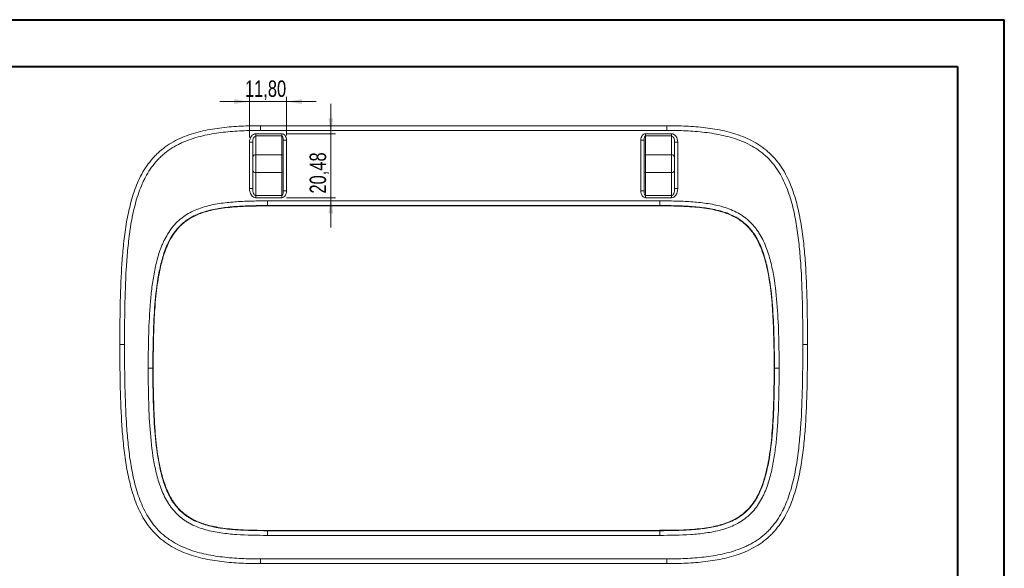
# Model space of a CAD drawing. Header units: millimetres. Extents: x 0 to 420, y 0 to 297.
# Tile 3 of 3: x 210 to 420, y 180 to 297. Entities that reach past the tile are written whole.
import ezdxf

# ---------------------------------------------------------------- set-up
doc = ezdxf.new("R2010")
doc.units = ezdxf.units.MM
doc.styles.add('SLDTEXTSTYLE0', font='TXT', dxfattribs={"width": 0.75})
doc.dimstyles.new('SLDDIMSTYLE2', dxfattribs={"dimtxt": 3.5, "dimasz": 3.302, "dimexe": 0, "dimexo": 0.0625, "dimgap": 0.875, "dimtad": 1, "dimlfac": 1.5, "dimrnd": 1e-09, "dimzin": 12, "dimdsep": 46, "dimtxsty": 'SLDTEXTSTYLE0', "dimsah": 1, "dimcen": 0.09, "dimadec": 0, "dimazin": 3, "dimtfac": 1, "dimtmove": 0, "dimatfit": 0, "dimfxl": 0, "dimfrac": 2, "dimtolj": 1, "dimtzin": 12, "dimarcsym": 0})

# ---------------------------------------------------------------- blocks, each defined once
blk = doc.blocks.new('_D_10')
at = {"color": 7, "linetype": 'Continuous', "lineweight": 0}
for p, q in [((259.1, 279.76), (252.75, 279.76)), ((259.1, 272.11), (259.1, 280.76)), ((259.1, 279.76), (266.97, 279.76)), ((266.97, 272.57), (266.97, 280.76)), ((266.97, 279.76), (273.32, 279.76))]:
    blk.add_line(p, q, dxfattribs=at)
for points in [[(259.1, 279.76), (255.8, 280.27), (255.8, 279.25)], [(266.97, 279.76), (270.27, 279.25), (270.27, 280.27)]]:
    blk.add_solid(points, dxfattribs=at)
at = {"color": 7, "linetype": 'Continuous', "lineweight": 0, "insert": (258.13, 284.27), "char_height": 3.5, "attachment_point": 1, "style": 'SLDTEXTSTYLE0'}
blk.add_mtext('11,80', dxfattribs=at)
blk = doc.blocks.new('_D_11')
at = {"color": 7, "linetype": 'Continuous', "lineweight": 0}
for p, q in [((276.43, 272.92), (276.43, 279.27)), ((266.97, 272.92), (277.43, 272.92)), ((276.43, 259.27), (276.43, 272.92)), ((266.97, 259.27), (277.43, 259.27)), ((276.43, 259.27), (276.43, 252.92))]:
    blk.add_line(p, q, dxfattribs=at)
for points in [[(276.43, 272.92), (276.94, 276.23), (275.93, 276.23)], [(276.43, 259.27), (275.93, 255.97), (276.94, 255.97)]]:
    blk.add_solid(points, dxfattribs=at)
at = {"color": 7, "linetype": 'Continuous', "lineweight": 0, "insert": (271.92, 260.16), "char_height": 3.5, "attachment_point": 1, "rotation": 90, "style": 'SLDTEXTSTYLE0'}
blk.add_mtext('20,48', dxfattribs=at)

msp = doc.modelspace()

# ---------------------------------------------------------------- linework, layer by layer
at = {"color": 7, "linetype": 'Continuous', "lineweight": 40}
for p, q in [((0.07884357, 297.21478016), (420.07884357, 297.21478016)), ((420.07884357, 0.21478016), (420.07884357, 297.21478016)), ((25.07884357, 287.21478016), (410.07884357, 287.21478016)), ((410.07884357, 287.21478016), (410.07884357, 10.21478016))]:
    msp.add_line(p, q, dxfattribs=at)
at = {"color": 7, "linetype": 'Continuous', "lineweight": 15}
for p, q in [((261.43511125, 274.63110001), (261.43511125, 273.63109798)), ((261.43511125, 274.63110001), (348.10177474, 274.63110001)), ((348.10177474, 273.63109798), (261.43511125, 273.63109798)), ((348.10177474, 274.63110001), (348.10177474, 273.63109798)), ((259.76844121, 271.11216596), (259.10177816, 271.11216596)), ((259.10177816, 261.23795123), (259.10177816, 271.11216596)), ((259.76844121, 267.94103246), (259.76844121, 271.11216596)), ((260.43510922, 272.92370509), (260.43510922, 272.43301979)), ((260.43510922, 272.92370509), (265.96844185, 272.92370509)), ((260.43510922, 272.43301979), (260.43510922, 268.43171528)), ((265.96844185, 272.43301979), (260.43510922, 272.43301979)), ((265.96844185, 272.92370509), (265.96844185, 272.43301979)), ((265.96844185, 268.43171528), (265.96844185, 272.43301979)), ((266.30177586, 271.56505198), (266.30177586, 268.18637263)), ((266.96844388, 271.56505198), (266.30177586, 271.56505198)), ((266.96844388, 271.56505198), (266.96844388, 260.74554981)), ((342.56844211, 271.56505198), (343.23511013, 271.56505198)), ((342.56844211, 260.74554981), (342.56844211, 271.56505198)), ((343.23511013, 268.18637263), (343.23511013, 271.56505198)), ((343.56844414, 272.92370509), (343.56844414, 272.43301979)), ((343.56844414, 272.92370509), (349.10177677, 272.92370509)), ((343.56844414, 272.43301979), (343.56844414, 268.43171528)), ((349.10177677, 272.43301979), (343.56844414, 272.43301979)), ((349.10177677, 272.92370509), (349.10177677, 272.43301979)), ((349.10177677, 268.43171528), (349.10177677, 272.43301979)), ((349.76844478, 271.11216596), (349.76844478, 267.94103246)), ((349.76844478, 271.11216596), (350.43510783, 271.11216596)), ((350.43510783, 271.11216596), (350.43510783, 261.23795123)), ((259.76844121, 265.11507443), (259.76844121, 267.94103246)), ((260.43510922, 268.43171528), (260.43510922, 264.66377041)), ((260.43510922, 268.43171528), (265.96844185, 268.43171528)), ((265.96844185, 264.66377041), (265.96844185, 268.43171528)), ((266.30177586, 268.18637263), (266.30177586, 264.88942118)), ((343.23511013, 264.88942118), (343.23511013, 268.18637263)), ((343.56844414, 268.43171528), (343.56844414, 264.66377041)), ((343.56844414, 268.43171528), (349.10177677, 268.43171528)), ((349.10177677, 264.66377041), (349.10177677, 268.43171528)), ((349.76844478, 267.94103246), (349.76844478, 265.11507443)), ((259.76844121, 261.23795123), (259.76844121, 265.11507443)), ((260.43510922, 264.66377041), (265.96844185, 264.66377041)), ((260.43510922, 264.66377041), (260.43510922, 259.71965205)), ((265.96844185, 259.71965205), (265.96844185, 264.66377041)), ((266.30177586, 264.88942118), (266.30177586, 260.74554981)), ((343.23511013, 260.74554981), (343.23511013, 264.88942118)), ((343.56844414, 264.66377041), (349.10177677, 264.66377041)), ((343.56844414, 264.66377041), (343.56844414, 259.71965205)), ((349.10177677, 259.71965205), (349.10177677, 264.66377041)), ((349.76844478, 265.11507443), (349.76844478, 261.23795123)), ((259.76844121, 261.23795123), (259.10177816, 261.23795123)), ((266.96844388, 260.74554981), (266.30177586, 260.74554981)), ((342.56844211, 260.74554981), (343.23511013, 260.74554981)), ((349.76844478, 261.23795123), (350.43510783, 261.23795123)), ((260.43510922, 259.71965205), (265.96844185, 259.71965205)), ((260.43510922, 259.71965205), (260.43510922, 259.26834803)), ((265.96844185, 259.26834803), (260.43510922, 259.26834803)), ((262.94079412, 258.6035203), (262.94079412, 257.6069977)), ((262.94079412, 258.6035203), (346.59609684, 258.6035203)), ((265.96844185, 259.71965205), (265.96844185, 259.26834803)), ((343.56844414, 259.71965205), (349.10177677, 259.71965205)), ((343.56844414, 259.71965205), (343.56844414, 259.26834803)), ((349.10177677, 259.26834803), (343.56844414, 259.26834803)), ((349.10177677, 259.71965205), (349.10177677, 259.26834803)), ((346.59609187, 257.6069977), (262.94079412, 257.6069977)), ((262.94079412, 257.53395469), (346.59609187, 257.53395469)), ((231.43511006, 227.96443314), (232.43511209, 227.96443314)), ((377.1017739, 227.96443314), (378.10177593, 227.96443314)), ((346.59609187, 188.3949112), (262.94079412, 188.3949112)), ((262.94079412, 188.32186819), (262.94079412, 187.32534559)), ((262.94079412, 188.32186819), (346.59609187, 188.32186819)), ((346.59609187, 187.32534559), (262.94079412, 187.32534559)), ((346.59609187, 188.32186819), (346.59609187, 187.32534559)), ((261.43511125, 182.29776831), (261.43511125, 181.29776628)), ((261.43511125, 182.29776831), (348.10177474, 182.29776831)), ((348.10177474, 181.29776628), (261.43511125, 181.29776628)), ((348.10177474, 182.29776831), (348.10177474, 181.29776628))]:
    msp.add_line(p, q, dxfattribs=at)
at = {"color": 8, "linetype": 'Continuous', "lineweight": 15}
for p, q in [((262.94079412, 257.6069977), (262.94079412, 257.53395469)), ((346.59609187, 257.6069977), (346.59609187, 257.53395469)), ((238.48335434, 222.96443419), (238.55639486, 222.96443419)), ((262.94079412, 188.3949112), (262.94079412, 188.32186819)), ((346.59609187, 188.3949112), (346.59609187, 188.32186819))]:
    msp.add_line(p, q, dxfattribs=at)
at = {"color": 7, "linetype": 'Continuous', "lineweight": 15, "flags": 128}
for points in [[(346.59609684, 258.6035203), (346.59609684, 258.41866892), (346.59609187, 258.24018777), (346.59609187, 258.07423106), (346.59609187, 257.92651833), (346.59609187, 257.80213834), (346.59609187, 257.70538013), (346.59609187, 257.6395766), (346.59609187, 257.6069977)], [(237.48682925, 222.96443139), (237.67168312, 222.96443201), (237.85016426, 222.96443232), (238.01611849, 222.96443295), (238.1638337, 222.96443326), (238.2882137, 222.96443357), (238.3849719, 222.96443388), (238.45077543, 222.96443388), (238.48335434, 222.96443419)], [(371.05353165, 222.96443201), (371.08611056, 222.96443295), (371.15191409, 222.96443388), (371.24867229, 222.96443481), (371.37305229, 222.96443512), (371.5207675, 222.96443543), (371.68672173, 222.96443574), (371.86520287, 222.96443543), (372.05005674, 222.96443512)]]:
    msp.add_lwpolyline(points, dxfattribs=at)
at = {"color": 8, "linetype": 'Continuous', "lineweight": 15, "flags": 128}
msp.add_lwpolyline([(370.98049113, 222.96443232), (370.98121135, 222.96443232), (370.99215874, 222.96443232), (371.01626882, 222.96443232), (371.05353165, 222.96443201)], dxfattribs=at)
at = {"color": 7, "linetype": 'Continuous', "lineweight": 15}
for centre, radius, start, end in [((260.35873458, 267.83725509), 0.59934632, 82.6788982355, 170.0289284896), ((266.00663116, 268.13448815), 0.29967047, 9.9703450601, 97.3215513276), ((343.53025483, 268.13448815), 0.29967047, 82.6784486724, 170.0296549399), ((349.17815141, 267.83725509), 0.59934632, 9.9710715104, 97.3211017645), ((260.34482053, 265.24844989), 0.59160979, 193.0290463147, 278.7785162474), ((266.01358717, 264.95610907), 0.29580398, 261.221265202, 346.9708795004), ((343.52329882, 264.95610907), 0.29580398, 193.0291204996, 278.778734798), ((349.19206546, 265.24844989), 0.59160979, 261.2214837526, 346.9709536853)]:
    msp.add_arc(centre, radius, start, end, dxfattribs=at)
for centre, major_axis, ratio, start_param, end_param in [((260.43510966, 271.11216743), (0, 1.81153556), 0.7360238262, 0, 1.5707963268), ((260.43510966, 271.11216743), (0, 1.32085301), 0.5047243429, 0, 1.5707963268), ((265.968443, 271.56505132), (0, 1.35865167), 0.7360238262, 4.7123889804, 6.2831853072), ((265.968443, 271.56505132), (0, 0.86796912), 0.3840382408, 4.7123889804, 6.2831853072), ((343.568443, 271.56505132), (0, -1.35865167), 0.7360238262, 3.1415926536, 4.7123889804), ((343.568443, 271.56505132), (0, 0.86796912), 0.3840382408, 0, 1.5707963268), ((349.10177633, 271.11216743), (0, -1.81153556), 0.7360238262, 1.5707963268, 3.1415926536), ((349.10177633, 271.11216743), (0, 1.32085301), 0.5047243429, 4.7123889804, 6.2831853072), ((260.43510966, 261.23795144), (0, 1.96960225), 0.6769556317, 1.5707963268, 3.1415926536), ((260.43510966, 261.23795144), (0, 1.51829849), 0.439088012, 1.5707963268, 3.1415926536), ((265.968443, 260.74555088), (0, 1.02589793), 0.3249186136, 3.1415926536, 4.7123889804), ((265.968443, 260.74555088), (0, 1.47720169), 0.6769556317, 3.1415926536, 4.7123889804), ((343.568443, 260.74555088), (0, -1.47720169), 0.6769556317, 4.7123889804, 6.2831853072), ((343.568443, 260.74555088), (0, 1.02589793), 0.3249186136, 1.5707963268, 3.1415926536), ((349.10177633, 261.23795144), (0, 1.51829849), 0.439088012, 3.1415926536, 4.7123889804), ((349.10177633, 261.23795144), (0, -1.96960225), 0.6769556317, 0, 1.5707963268)]:
    msp.add_ellipse(centre, major_axis=major_axis, ratio=ratio, start_param=start_param, end_param=end_param, dxfattribs=at)
for points, knots in [([(231.43510966, 227.96443314), (231.43510966, 230.70181604), (231.45255527, 233.43821981), (231.56287326, 238.90679409), (231.6547209, 241.63902212), (231.90632528, 245.73097538), (232.00952092, 247.09387507), (232.27178944, 249.81653837), (232.43068179, 251.17631212), (232.83077891, 253.89123992), (233.07256053, 255.2489654), (233.67280101, 257.92250521), (234.03121168, 259.24160598), (234.70003851, 261.18048419), (234.94504686, 261.8200882), (235.48970825, 263.0827322), (235.79122091, 263.70885014), (236.77837943, 265.52233578), (237.54787053, 266.65024204), (238.6831489, 267.93388599), (238.91886391, 268.18431112), (239.40839037, 268.67198791), (239.66309057, 268.90992681), (240.44297621, 269.59285134), (240.98673183, 270.01008816), (242.11792739, 270.77482224), (242.7053562, 271.12233728), (243.91955055, 271.75456849), (244.5474267, 272.03973864), (245.8333285, 272.55240502), (246.48602055, 272.77800614), (247.80747213, 273.17851759), (248.4774678, 273.3536819), (250.49865884, 273.81415865), (251.85440807, 274.0344889), (254.57674046, 274.36188392), (255.94337369, 274.46842526), (258.68413451, 274.60315647), (260.05828568, 274.63109981), (261.43510966, 274.63109981)], [0, 0, 0, 0, 0.125, 0.125, 0.25, 0.25, 0.3125, 0.3125, 0.375, 0.375, 0.4375, 0.4375, 0.5, 0.5, 0.53125, 0.53125, 0.5625, 0.5625, 0.625, 0.625, 0.640625, 0.640625, 0.65625, 0.65625, 0.6875, 0.6875, 0.71875, 0.71875, 0.75, 0.75, 0.78125, 0.78125, 0.8125, 0.8125, 0.875, 0.875, 0.9375, 0.9375, 1, 1, 1, 1]), ([(261.43510966, 273.63109981), (260.10312561, 273.63109981), (258.77497765, 273.6046608), (256.12938692, 273.47800092), (254.81191337, 273.37799218), (252.19230028, 273.07229016), (250.89009632, 272.86704097), (248.30861392, 272.29853612), (247.02918695, 271.93630425), (245.45266717, 271.32662164), (245.13821995, 271.19647665), (244.52065754, 270.92214776), (244.21650379, 270.77758669), (243.31884396, 270.32024465), (242.74014601, 269.98379407), (241.6271141, 269.23998067), (241.0927986, 268.83258835), (240.32795081, 268.16295706), (240.07846695, 267.92924464), (239.59996802, 267.44987218), (239.36998081, 267.20345162), (238.26419603, 265.93924756), (237.52103226, 264.82502952), (236.73045804, 263.33164415), (236.57892449, 263.02717794), (236.29127209, 262.41445646), (236.15490891, 262.10583893), (235.7657534, 261.17395839), (235.53280708, 260.54469403), (234.89752937, 258.63768031), (234.5579431, 257.34095711), (233.98929888, 254.71408743), (233.76053046, 253.38161625), (233.38184556, 250.71949641), (233.23127699, 249.38626843), (232.98249743, 246.71688487), (232.88445985, 245.3807196), (232.64517737, 241.36915793), (232.55743907, 238.69076969), (232.45192675, 233.33008113), (232.43510966, 230.64772731), (232.43510966, 227.96443314)], [0, 0, 0, 0, 0.0625, 0.0625, 0.125, 0.125, 0.1875, 0.1875, 0.25, 0.25, 0.265625, 0.265625, 0.28125, 0.28125, 0.3125, 0.3125, 0.34375, 0.34375, 0.359375, 0.359375, 0.375, 0.375, 0.4375, 0.4375, 0.453125, 0.453125, 0.46875, 0.46875, 0.5, 0.5, 0.5625, 0.5625, 0.625, 0.625, 0.6875, 0.6875, 0.75, 0.75, 0.875, 0.875, 1, 1, 1, 1]), ([(348.10177633, 274.63109981), (349.47717916, 274.63109981), (350.85177355, 274.6032452), (353.59865773, 274.46813161), (354.96958519, 274.36095176), (357.68725028, 274.03371082), (359.03591053, 273.81396734), (361.0362381, 273.35931592), (361.69920258, 273.18673718), (363.0157021, 272.78955514), (363.67205859, 272.56372752), (365.59452159, 271.80088723), (366.81742526, 271.17888792), (368.24913362, 270.21420851), (368.53152129, 270.01115225), (369.07979004, 269.58997983), (369.34599864, 269.37174122), (370.12097102, 268.69418783), (370.60603673, 268.21199237), (371.51478082, 267.18833152), (371.93846729, 266.64687394), (372.72757244, 265.50770075), (373.08680341, 264.91896254), (374.07068809, 263.11228946), (374.60492223, 261.85059764), (375.27948047, 259.89841585), (375.48296361, 259.23723706), (375.8506116, 257.91321064), (376.01552474, 257.24830211), (376.46470856, 255.24660176), (376.70398502, 253.90292115), (377.10261839, 251.20332395), (377.26167718, 249.8473617), (377.52461504, 247.12698898), (377.62834423, 245.76255556), (377.88139441, 241.66035422), (377.97362455, 238.92128084), (378.08431167, 233.44390242), (378.10177633, 230.70436363), (378.10177633, 227.96443314)], [0, 0, 0, 0, 0.0625, 0.0625, 0.125, 0.125, 0.1875, 0.1875, 0.21875, 0.21875, 0.25, 0.25, 0.3125, 0.3125, 0.328125, 0.328125, 0.34375, 0.34375, 0.375, 0.375, 0.40625, 0.40625, 0.4375, 0.4375, 0.5, 0.5, 0.53125, 0.53125, 0.5625, 0.5625, 0.625, 0.625, 0.6875, 0.6875, 0.75, 0.75, 0.875, 0.875, 1, 1, 1, 1]), ([(377.10177633, 227.96443314), (377.10177633, 230.62144869), (377.08525808, 233.27702255), (376.98230952, 238.58206846), (376.89675028, 241.23161655), (376.66482521, 245.19689785), (376.56994226, 246.5171244), (376.32992826, 249.15319195), (376.18494523, 250.46904585), (375.82186988, 253.09437282), (375.60409079, 254.40387321), (375.19467249, 256.36090156), (375.04427109, 257.01202867), (374.70843301, 258.31122508), (374.52278913, 258.96005375), (373.90015084, 260.89592903), (373.40592027, 262.14934734), (372.48952091, 263.94726563), (372.15464226, 264.53275909), (371.59871645, 265.38582379), (371.40415584, 265.66624587), (371.00101667, 266.21066302), (370.79187989, 266.47556771), (370.14108644, 267.24771233), (369.67598617, 267.73232442), (368.92972142, 268.41231981), (368.67287871, 268.63117858), (368.14291034, 269.05317976), (367.86878114, 269.2569808), (366.47353454, 270.22598124), (365.27673674, 270.8453375), (363.39217424, 271.60157984), (362.74783336, 271.82488844), (361.45519218, 272.21674956), (360.80414863, 272.38652889), (358.83968737, 272.83312874), (357.51508555, 273.0480223), (354.8460116, 273.36778662), (353.49962801, 273.47227792), (350.80221837, 273.60398035), (349.45239052, 273.63109981), (348.10177633, 273.63109981)], [0, 0, 0, 0, 0.125, 0.125, 0.25, 0.25, 0.3125, 0.3125, 0.375, 0.375, 0.4375, 0.4375, 0.46875, 0.46875, 0.5, 0.5, 0.5625, 0.5625, 0.59375, 0.59375, 0.609375, 0.609375, 0.625, 0.625, 0.65625, 0.65625, 0.671875, 0.671875, 0.6875, 0.6875, 0.75, 0.75, 0.78125, 0.78125, 0.8125, 0.8125, 0.875, 0.875, 0.9375, 0.9375, 1, 1, 1, 1]), ([(237.48683139, 222.96443148), (237.48683856, 225.15778389), (237.50914063, 227.35143278), (237.62729126, 231.73479204), (237.72336924, 233.92467435), (237.97140824, 237.20445004), (238.07101837, 238.29839441), (238.32156438, 240.4750552), (238.47207165, 241.55750942), (238.84275536, 243.70619434), (239.06424711, 244.77211875), (239.6103871, 246.87994602), (239.93615365, 247.92158847), (240.44990723, 249.19883082), (240.55804922, 249.45302385), (240.78646116, 249.95858573), (240.90682592, 250.20998436), (241.28390277, 250.95086382), (241.5578294, 251.42977206), (242.15846429, 252.35243976), (242.48543605, 252.79602376), (243.2020009, 253.64149042), (243.59258145, 254.04426839), (244.21353979, 254.60092986), (244.42684253, 254.7792293), (244.86608132, 255.12131938), (245.09267854, 255.28559052), (245.78469126, 255.75167281), (246.26276732, 256.02820647), (247.24799903, 256.52186459), (247.75480386, 256.73970575), (248.792726, 257.125718), (249.32524509, 257.29415849), (250.92387134, 257.73112964), (252.00089826, 257.93420659), (254.16732086, 258.24357303), (255.25683721, 258.34891818), (257.44396415, 258.4962698), (258.54146772, 258.53911378), (260.74052655, 258.59309642), (261.84072129, 258.6035168), (262.940792, 258.60352058)], [0, 0, 0, 0, 0.125, 0.125, 0.25, 0.25, 0.3125, 0.3125, 0.375, 0.375, 0.4375, 0.4375, 0.5, 0.5, 0.515625, 0.515625, 0.53125, 0.53125, 0.5625, 0.5625, 0.59375, 0.59375, 0.625, 0.625, 0.640625, 0.640625, 0.65625, 0.65625, 0.6875, 0.6875, 0.71875, 0.71875, 0.75, 0.75, 0.8125, 0.8125, 0.875, 0.875, 0.9375, 0.9375, 1, 1, 1, 1]), ([(346.59609533, 258.60352058), (347.70307274, 258.60351669), (348.80932594, 258.5929335), (351.01954485, 258.53835199), (352.12354978, 258.49492649), (354.32724089, 258.34498799), (355.42685106, 258.23736451), (357.61909813, 257.92025322), (358.71677922, 257.70853129), (360.84501304, 257.11470853), (361.88053432, 256.73503467), (363.1203784, 256.10254014), (363.3663598, 255.96740558), (363.84523166, 255.68342773), (364.07871744, 255.53433685), (364.76097886, 255.06534601), (365.19180848, 254.72402616), (366.00509738, 253.98365282), (366.38756471, 253.58460895), (366.92466019, 252.94235174), (367.09697073, 252.72132039), (367.4250187, 252.27219537), (367.5814587, 252.04330353), (368.02976731, 251.34463357), (368.30128757, 250.86323956), (368.7977688, 249.87387305), (369.02300024, 249.36491879), (369.63873776, 247.81102655), (369.96064664, 246.7620398), (370.50040101, 244.6487256), (370.71762827, 243.58430703), (371.26329415, 240.37542277), (371.49009627, 238.21597417), (371.81583403, 233.8782273), (371.91086717, 231.69845125), (372.02798017, 227.33210259), (372.05004763, 225.14842197), (372.0500546, 222.96443526)], [0, 0, 0, 0, 0.0625, 0.0625, 0.125, 0.125, 0.1875, 0.1875, 0.25, 0.25, 0.3125, 0.3125, 0.328125, 0.328125, 0.34375, 0.34375, 0.375, 0.375, 0.40625, 0.40625, 0.421875, 0.421875, 0.4375, 0.4375, 0.46875, 0.46875, 0.5, 0.5, 0.5625, 0.5625, 0.625, 0.625, 0.75, 0.75, 0.875, 0.875, 1, 1, 1, 1]), ([(262.94079542, 257.60699885), (261.87337124, 257.60699519), (260.80589516, 257.59713985), (258.67191166, 257.54618435), (257.60679062, 257.50593951), (255.48386882, 257.36766441), (254.42614654, 257.2690147), (252.32260515, 256.97775323), (251.2765561, 256.78695663), (249.72365365, 256.37310901), (249.20601915, 256.21288663), (248.19598836, 255.84341955), (247.70300341, 255.63405649), (246.74568245, 255.15667842), (246.28168822, 254.88796367), (245.61159673, 254.43186766), (245.39277769, 254.27091829), (244.96949106, 253.93515702), (244.76433702, 253.75982372), (244.16835182, 253.21145543), (243.79587246, 252.81398684), (243.11823906, 251.98118899), (242.81090309, 251.54386428), (242.24797374, 250.63482068), (241.99233188, 250.163134), (241.52434289, 249.1909819), (241.31466005, 248.69597668), (240.74768835, 247.20115253), (240.4488902, 246.18626369), (239.94550835, 244.13466517), (239.74169565, 243.09777694), (239.22858305, 239.96433925), (239.01329139, 237.84204916), (238.70470981, 233.5986388), (238.61539103, 231.4737816), (238.50439653, 227.2207856), (238.48336008, 225.09246503), (238.48335312, 222.9644341)], [0, 0, 0, 0, 0.0625, 0.0625, 0.125, 0.125, 0.1875, 0.1875, 0.25, 0.25, 0.28125, 0.28125, 0.3125, 0.3125, 0.34375, 0.34375, 0.359375, 0.359375, 0.375, 0.375, 0.40625, 0.40625, 0.4375, 0.4375, 0.46875, 0.46875, 0.5, 0.5, 0.5625, 0.5625, 0.625, 0.625, 0.75, 0.75, 0.875, 0.875, 1, 1, 1, 1]), ([(238.53785285, 222.96383628), (238.55441412, 224.67042757), (238.58394221, 227.71321207), (238.69544043, 231.86856031), (238.86650607, 235.26794936), (239.10308438, 238.16078311), (239.40283321, 240.67508606), (239.77320399, 242.95511553), (240.20292269, 244.9569399), (240.68483821, 246.73382358), (241.20521171, 248.24818986), (241.78298777, 249.59732753), (242.39823015, 250.76526327), (243.0599189, 251.78661337), (243.78788335, 252.69691785), (244.5853168, 253.51667897), (245.44723419, 254.24201215), (246.40925732, 254.88385961), (247.49529306, 255.46105085), (248.71348326, 255.9737694), (250.08299332, 256.41304994), (251.64023518, 256.77648018), (253.43530239, 257.07483954), (255.49143653, 257.30159573), (257.88085214, 257.45084002), (260.39821928, 257.52222172), (262.13371165, 257.5267781), (262.94125605, 257.52889823)], [0, 0, 0, 0, 0.1003021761, 0.1788347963, 0.2442865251, 0.3003170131, 0.3493846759, 0.3930631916, 0.4360277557, 0.4696551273, 0.5012086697, 0.5300565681, 0.5558269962, 0.5786977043, 0.6014736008, 0.6242163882, 0.6458059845, 0.6675549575, 0.6920578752, 0.7179798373, 0.7451304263, 0.7764847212, 0.8118747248, 0.8520172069, 0.8980044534, 0.9525403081, 1, 1, 1, 1]), ([(346.59557033, 257.55352985), (347.08398926, 257.54860802), (348.5871747, 257.53346034), (350.9136917, 257.47925699), (353.44711415, 257.34692729), (355.61311946, 257.13894576), (357.47837712, 256.86038754), (359.1111248, 256.50294096), (360.51325834, 256.07884496), (361.74604166, 255.59630916), (362.82091669, 255.06522154), (363.78679366, 254.45749657), (364.68145137, 253.75693857), (365.51391004, 252.95918373), (366.27195773, 252.06978207), (366.96507244, 251.04829963), (367.61622185, 249.87196677), (368.21709862, 248.54260904), (368.75744105, 247.03706294), (369.24758281, 245.3305479), (369.68672807, 243.3919024), (370.06270162, 241.21514043), (370.37332248, 238.76696505), (370.61848742, 235.98243461), (370.80114433, 232.7489629), (370.92510942, 228.86558046), (370.99158113, 225.53698913), (370.99751341, 223.46688496), (370.99895367, 222.96429883)], [0, 0, 0, 0, 0.0287062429, 0.0883479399, 0.1367560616, 0.1777668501, 0.2161864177, 0.2475243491, 0.2759116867, 0.3021872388, 0.3252442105, 0.3462659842, 0.3691408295, 0.3919061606, 0.4139185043, 0.4376946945, 0.4643277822, 0.4928469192, 0.5233370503, 0.5582539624, 0.5971330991, 0.6401015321, 0.6880277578, 0.7421262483, 0.8043507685, 0.8783386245, 0.9704626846, 1, 1, 1, 1]), ([(371.05353287, 222.96443208), (371.05352616, 225.06998233), (371.03294222, 227.17329031), (370.92490786, 231.37261995), (370.83827777, 233.46873099), (370.54084007, 237.64742167), (370.33584978, 239.7306352), (369.84264926, 242.83521844), (369.64747603, 243.86672623), (369.16097031, 245.91926351), (368.87198753, 246.94054903), (368.31739236, 248.45927897), (368.11114989, 248.96474486), (367.65654814, 249.94549526), (367.40710692, 250.42325617), (366.85520164, 251.34856863), (366.55283929, 251.79617814), (366.049772, 252.43937662), (365.87413739, 252.64824111), (365.51155249, 253.04932333), (365.32396862, 253.24235389), (364.74241057, 253.79899484), (364.32961121, 254.14013214), (363.67316353, 254.60737148), (363.44809225, 254.75565039), (362.98557764, 255.03743871), (362.74719133, 255.17144116), (361.54230923, 255.79787172), (360.53332214, 256.16810031), (358.45897547, 256.74485242), (357.39016301, 256.94840475), (355.2433714, 257.25496453), (354.16510421, 257.35855738), (352.00665542, 257.50259672), (350.92565186, 257.54427922), (348.76183745, 257.59682766), (347.67887559, 257.60699504), (346.59609182, 257.60699885)], [0, 0, 0, 0, 0.125, 0.125, 0.25, 0.25, 0.375, 0.375, 0.4375, 0.4375, 0.5, 0.5, 0.53125, 0.53125, 0.5625, 0.5625, 0.59375, 0.59375, 0.609375, 0.609375, 0.625, 0.625, 0.65625, 0.65625, 0.671875, 0.671875, 0.6875, 0.6875, 0.75, 0.75, 0.8125, 0.8125, 0.875, 0.875, 0.9375, 0.9375, 1, 1, 1, 1]), ([(261.43510966, 181.29776648), (260.05970683, 181.29776648), (258.68511244, 181.32562109), (255.93822826, 181.46073468), (254.5673008, 181.56791453), (251.84963571, 181.89515547), (250.50097546, 182.11489895), (248.50064789, 182.56955037), (247.83768341, 182.74212911), (246.52118389, 183.13931114), (245.8648274, 183.36513877), (243.9423644, 184.12797906), (242.71946073, 184.74997837), (241.28775237, 185.71465778), (241.0053647, 185.91771404), (240.45709595, 186.33888646), (240.19088735, 186.55712507), (239.41591497, 187.23467846), (238.93084926, 187.71687391), (238.02210517, 188.74053477), (237.5984187, 189.28199235), (236.80931355, 190.42116554), (236.45008258, 191.00990375), (235.4661979, 192.81657682), (234.93196376, 194.07826865), (234.25740552, 196.03045044), (234.05392238, 196.69162922), (233.68627439, 198.01565564), (233.52136125, 198.68056418), (233.07217743, 200.68226453), (232.83290097, 202.02594513), (232.4342676, 204.72554234), (232.27520881, 206.08150458), (232.01227095, 208.80187731), (231.90854176, 210.16631073), (231.65549158, 214.26851206), (231.56326144, 217.00758545), (231.45257432, 222.48496387), (231.43510966, 225.22450265), (231.43510966, 227.96443314)], [0, 0, 0, 0, 0.0625, 0.0625, 0.125, 0.125, 0.1875, 0.1875, 0.21875, 0.21875, 0.25, 0.25, 0.3125, 0.3125, 0.328125, 0.328125, 0.34375, 0.34375, 0.375, 0.375, 0.40625, 0.40625, 0.4375, 0.4375, 0.5, 0.5, 0.53125, 0.53125, 0.5625, 0.5625, 0.625, 0.625, 0.6875, 0.6875, 0.75, 0.75, 0.875, 0.875, 1, 1, 1, 1]), ([(232.43510966, 227.96443314), (232.43510966, 225.3074176), (232.45162791, 222.65184374), (232.55457647, 217.34679782), (232.64013571, 214.69724974), (232.87206078, 210.73196844), (232.96694373, 209.41174189), (233.20695773, 206.77567434), (233.35194076, 205.45982044), (233.71501611, 202.83449347), (233.9327952, 201.52499308), (234.3422135, 199.56796473), (234.4926149, 198.91683762), (234.82845298, 197.6176412), (235.01409686, 196.96881254), (235.63673515, 195.03293726), (236.13096572, 193.77951895), (237.04736508, 191.98160066), (237.38224373, 191.3961072), (237.93816954, 190.5430425), (238.13273015, 190.26262042), (238.53586932, 189.71820327), (238.7450061, 189.45329858), (239.39579955, 188.68115395), (239.86089982, 188.19654187), (240.60716457, 187.51654647), (240.86400728, 187.29768771), (241.39397565, 186.87568653), (241.66810485, 186.67188549), (243.06335145, 185.70288505), (244.26014925, 185.08352879), (246.14471175, 184.32728645), (246.78905263, 184.10397785), (248.08169381, 183.71211672), (248.73273736, 183.5423374), (250.69719862, 183.09573755), (252.02180044, 182.88084399), (254.69087439, 182.56107967), (256.03725798, 182.45658837), (258.73466762, 182.32488593), (260.08449547, 182.29776648), (261.43510966, 182.29776648)], [0, 0, 0, 0, 0.125, 0.125, 0.25, 0.25, 0.3125, 0.3125, 0.375, 0.375, 0.4375, 0.4375, 0.46875, 0.46875, 0.5, 0.5, 0.5625, 0.5625, 0.59375, 0.59375, 0.609375, 0.609375, 0.625, 0.625, 0.65625, 0.65625, 0.671875, 0.671875, 0.6875, 0.6875, 0.75, 0.75, 0.78125, 0.78125, 0.8125, 0.8125, 0.875, 0.875, 0.9375, 0.9375, 1, 1, 1, 1]), ([(348.10177633, 182.29776648), (349.43376038, 182.29776648), (350.76190834, 182.32420548), (353.40749907, 182.45086537), (354.72497262, 182.55087411), (357.34458571, 182.85657613), (358.64678967, 183.06182532), (361.22827207, 183.63033016), (362.50769904, 183.99256203), (364.08421882, 184.60224464), (364.39866604, 184.73238964), (365.01622845, 185.00671853), (365.3203822, 185.15127959), (366.21804203, 185.60862164), (366.79673998, 185.94507222), (367.90977189, 186.68888562), (368.44408739, 187.09627794), (369.20893518, 187.76590923), (369.45841904, 187.99962165), (369.93691797, 188.4789941), (370.16690518, 188.72541467), (371.27268996, 189.98961873), (372.01585373, 191.10383677), (372.80642795, 192.59722214), (372.9579615, 192.90168835), (373.2456139, 193.51440983), (373.38197708, 193.82302736), (373.77113259, 194.7549079), (374.00407891, 195.38417226), (374.63935662, 197.29118598), (374.97894289, 198.58790918), (375.54758711, 201.21477885), (375.77635553, 202.54725003), (376.15504043, 205.20936988), (376.305609, 206.54259786), (376.55438856, 209.21198142), (376.65242614, 210.54814669), (376.89170862, 214.55970836), (376.97944692, 217.2380966), (377.08495924, 222.59878516), (377.10177633, 225.28113898), (377.10177633, 227.96443314)], [0, 0, 0, 0, 0.0625, 0.0625, 0.125, 0.125, 0.1875, 0.1875, 0.25, 0.25, 0.265625, 0.265625, 0.28125, 0.28125, 0.3125, 0.3125, 0.34375, 0.34375, 0.359375, 0.359375, 0.375, 0.375, 0.4375, 0.4375, 0.453125, 0.453125, 0.46875, 0.46875, 0.5, 0.5, 0.5625, 0.5625, 0.625, 0.625, 0.6875, 0.6875, 0.75, 0.75, 0.875, 0.875, 1, 1, 1, 1]), ([(378.10177633, 227.96443314), (378.10177633, 225.22705025), (378.08433072, 222.49064648), (377.97401273, 217.02207219), (377.88216509, 214.28984417), (377.63056071, 210.1978909), (377.52736507, 208.83499122), (377.26509655, 206.11232792), (377.1062042, 204.75255417), (376.70610708, 202.03762637), (376.46432546, 200.67990089), (375.86408498, 198.00636107), (375.50567431, 196.6872603), (374.83684748, 194.7483821), (374.59183913, 194.10877808), (374.04717774, 192.84613409), (373.74566508, 192.22001615), (372.75850656, 190.4065305), (371.98901546, 189.27862425), (370.85373709, 187.9949803), (370.61802208, 187.74455516), (370.12849562, 187.25687838), (369.87379542, 187.01893947), (369.09390978, 186.33601494), (368.55015416, 185.91877813), (367.4189586, 185.15404405), (366.83152979, 184.80652901), (365.61733544, 184.17429779), (364.98945929, 183.88912765), (363.70355749, 183.37646127), (363.05086544, 183.15086015), (361.72941386, 182.7503487), (361.05941819, 182.57518439), (359.03822715, 182.11470763), (357.68247792, 181.89437739), (354.96014553, 181.56698237), (353.5935123, 181.46044103), (350.85275148, 181.32570981), (349.47860031, 181.29776648), (348.10177633, 181.29776648)], [0, 0, 0, 0, 0.125, 0.125, 0.25, 0.25, 0.3125, 0.3125, 0.375, 0.375, 0.4375, 0.4375, 0.5, 0.5, 0.53125, 0.53125, 0.5625, 0.5625, 0.625, 0.625, 0.640625, 0.640625, 0.65625, 0.65625, 0.6875, 0.6875, 0.71875, 0.71875, 0.75, 0.75, 0.78125, 0.78125, 0.8125, 0.8125, 0.875, 0.875, 0.9375, 0.9375, 1, 1, 1, 1]), ([(262.94079443, 187.32534571), (260.72683977, 187.32535259), (258.51513298, 187.358196), (255.20967258, 187.58421271), (254.11003958, 187.6915008), (251.91779271, 188.00861146), (250.82011162, 188.22033398), (248.69187803, 188.81415768), (247.65635587, 189.19382911), (246.4165116, 189.82632335), (246.17053025, 189.96145813), (245.69165852, 190.24543647), (245.45817283, 190.39452762), (244.77591133, 190.86351884), (244.34508133, 191.20483857), (243.53179154, 191.9452115), (243.1493237, 192.34425509), (242.61222774, 192.98651221), (242.43991709, 193.2075436), (242.11186903, 193.65666877), (241.95542904, 193.88556071), (241.50712052, 194.584231), (241.23560034, 195.06562524), (240.73911902, 196.05499208), (240.51388742, 196.56394641), (239.89814854, 198.11783847), (239.57623902, 199.16682516), (239.03648512, 201.28013953), (238.81925829, 202.34455824), (238.27359184, 205.55344264), (238.0467896, 207.71289141), (237.72105206, 212.05063873), (237.6260185, 214.23041498), (237.50890455, 218.59676388), (237.48683715, 220.78044462), (237.48683139, 222.96443148)], [0, 0, 0, 0, 0.125, 0.125, 0.1875, 0.1875, 0.25, 0.25, 0.3125, 0.3125, 0.328125, 0.328125, 0.34375, 0.34375, 0.375, 0.375, 0.40625, 0.40625, 0.421875, 0.421875, 0.4375, 0.4375, 0.46875, 0.46875, 0.5, 0.5, 0.5625, 0.5625, 0.625, 0.625, 0.75, 0.75, 0.875, 0.875, 1, 1, 1, 1]), ([(238.48335312, 222.9644341), (238.48335867, 220.85889159), (238.50394235, 218.75559144), (238.61197666, 214.55627753), (238.69860644, 212.46017431), (238.996041, 208.28149903), (239.20102889, 206.1982931), (239.69422398, 203.09372108), (239.88939446, 202.06221692), (240.37589263, 200.00968671), (240.66487113, 198.98840466), (241.21945802, 197.46967974), (241.4256976, 196.9642147), (241.88029225, 195.98346452), (242.12972928, 195.50570336), (242.68162517, 194.58038979), (242.98398217, 194.13277936), (243.48704077, 193.48957911), (243.66267321, 193.28071297), (244.02525348, 192.879628), (244.21283502, 192.68659606), (244.79438593, 192.12995077), (245.20718036, 191.78881036), (245.86361984, 191.32156542), (246.08868822, 191.17328445), (246.55119694, 190.89149189), (246.78958047, 190.75748715), (247.99445332, 190.13104491), (249.00343463, 189.76081173), (251.07776796, 189.18404533), (252.14657475, 188.98048655), (254.2933565, 188.67391929), (255.37165309, 188.57066282), (258.60929079, 188.35338796), (260.77507674, 188.32187418), (262.94079443, 188.32186743)], [0, 0, 0, 0, 0.125, 0.125, 0.25, 0.25, 0.375, 0.375, 0.4375, 0.4375, 0.5, 0.5, 0.53125, 0.53125, 0.5625, 0.5625, 0.59375, 0.59375, 0.609375, 0.609375, 0.625, 0.625, 0.65625, 0.65625, 0.671875, 0.671875, 0.6875, 0.6875, 0.75, 0.75, 0.8125, 0.8125, 0.875, 0.875, 1, 1, 1, 1]), ([(262.94111201, 188.37307355), (262.45760415, 188.37789721), (260.96081421, 188.39282975), (258.64078507, 188.44653544), (256.10780533, 188.57892952), (253.9386864, 188.78733986), (252.0687826, 189.06657024), (250.43255078, 189.42414064), (249.02886209, 189.8482412), (247.79577326, 190.33035727), (246.72039904, 190.86116232), (245.75410017, 191.46857037), (244.85908956, 192.16877533), (244.02633316, 192.96610443), (243.26806139, 193.85497324), (242.5747303, 194.87586088), (241.92335357, 196.05154341), (241.32222905, 197.38018803), (240.78163197, 198.8849501), (240.29125399, 200.59054639), (239.85187079, 202.52817454), (239.47564459, 204.70374397), (239.16476555, 207.15056088), (238.91933454, 209.93345959), (238.73641862, 213.16480991), (238.61219897, 217.04499747), (238.5454799, 220.3785519), (238.53946089, 222.45455355), (238.53798199, 222.9646338)], [0, 0, 0, 0, 0.0284175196, 0.0879718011, 0.136373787, 0.1774518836, 0.2159944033, 0.2474183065, 0.2757981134, 0.3020826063, 0.3251458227, 0.3461712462, 0.3690471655, 0.3918111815, 0.4138189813, 0.4375855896, 0.4642108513, 0.49272023, 0.5231955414, 0.5580984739, 0.5969580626, 0.6399045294, 0.6878054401, 0.7418735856, 0.804059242, 0.8779922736, 0.9700223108, 1, 1, 1, 1]), ([(370.99990734, 222.96447734), (370.99990569, 222.96329704), (370.9974509, 221.20908108), (370.94638045, 218.13142965), (370.83853482, 213.94829568), (370.66443902, 210.5716352), (370.42614454, 207.69170604), (370.1242856, 205.18620921), (369.75174211, 202.91252156), (369.32066716, 200.91813134), (368.83776729, 199.14884316), (368.31694671, 197.64258637), (367.73880488, 196.29955519), (367.12292804, 195.13634514), (366.45861894, 194.1173202), (365.72851377, 193.2087858), (364.9301798, 192.39207251), (364.0664462, 191.66930204), (363.10118617, 191.02977129), (362.01147564, 190.4535605), (360.79159733, 189.94295766), (359.41910853, 189.50660432), (357.85661661, 189.14488491), (356.05454638, 188.84800108), (353.99074112, 188.62275003), (351.59207359, 188.4749035), (349.09300441, 188.40621529), (347.378361, 188.40224788), (346.59574915, 188.40043705)], [0, 0, 0, 0, 0.0000693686, 0.1030991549, 0.1808921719, 0.2459940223, 0.301787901, 0.3506979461, 0.3942730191, 0.4371534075, 0.4705595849, 0.502004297, 0.5307413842, 0.5564119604, 0.5792649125, 0.6021287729, 0.6248001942, 0.6462825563, 0.6681955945, 0.6927250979, 0.7186239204, 0.7458140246, 0.7772675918, 0.8127995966, 0.8530942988, 0.8992281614, 0.9540048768, 1, 1, 1, 1]), ([(346.59609096, 188.32186743), (348.73102584, 188.32187391), (350.86858073, 188.35271985), (354.05267029, 188.56156364), (355.11040706, 188.65984646), (357.21391225, 188.95102655), (358.25994555, 189.14182987), (359.81285345, 189.55564405), (360.33049573, 189.71585667), (361.34054786, 190.08530482), (361.83354373, 190.29465798), (362.79088747, 190.77201447), (363.25489418, 191.04071628), (363.92500441, 191.49679294), (364.14383154, 191.65773762), (364.56713356, 191.99348976), (364.77229512, 192.16881873), (365.36830247, 192.71717464), (365.74079745, 193.11463723), (366.41846219, 193.94742689), (366.72581258, 194.38474859), (367.28876767, 195.29378867), (367.54442116, 195.76547462), (368.01243067, 196.73762744), (368.22212378, 197.23263724), (368.78911984, 198.72747167), (369.08793038, 199.74236858), (369.59133176, 201.79398483), (369.79515256, 202.83088251), (370.30828209, 205.96435063), (370.52358065, 208.08666271), (370.83217067, 212.33011669), (370.92149235, 214.4549959), (371.03249032, 218.70803619), (371.05352709, 220.83637898), (371.05353287, 222.96443208)], [0, 0, 0, 0, 0.125, 0.125, 0.1875, 0.1875, 0.25, 0.25, 0.28125, 0.28125, 0.3125, 0.3125, 0.34375, 0.34375, 0.359375, 0.359375, 0.375, 0.375, 0.40625, 0.40625, 0.4375, 0.4375, 0.46875, 0.46875, 0.5, 0.5, 0.5625, 0.5625, 0.625, 0.625, 0.75, 0.75, 0.875, 0.875, 1, 1, 1, 1]), ([(372.0500546, 222.96443526), (372.05004864, 220.77105938), (372.02774616, 218.57738697), (371.90959182, 214.19398085), (371.81351083, 212.00407525), (371.5654647, 208.72426497), (371.46585139, 207.63030908), (371.21529717, 205.45362554), (371.06478527, 204.37116018), (370.69408849, 202.22245414), (370.47258802, 201.15651982), (369.92642596, 199.04867424), (369.60064612, 198.00702337), (369.08686981, 196.72977235), (368.97872294, 196.47557769), (368.75030034, 195.9700128), (368.62993027, 195.71861381), (368.25283676, 194.9777342), (367.97889783, 194.49882683), (367.37823568, 193.57616308), (367.05124886, 193.13258223), (366.33465196, 192.28712366), (365.94405632, 191.88435249), (365.32307541, 191.32770318), (365.109765, 191.14940799), (364.67051052, 190.80732691), (364.44390552, 190.64306081), (363.75187372, 190.17699741), (363.27378488, 189.90047653), (362.28852962, 189.40684007), (361.7817134, 189.18900901), (360.74376894, 188.80301618), (360.21124047, 188.63458534), (358.61260672, 188.19764891), (357.53559237, 187.99459078), (355.36921425, 187.68525681), (354.27969227, 187.58022079), (350.99925195, 187.35817212), (348.79632239, 187.32535239), (346.59609399, 187.32534571)], [0, 0, 0, 0, 0.125, 0.125, 0.25, 0.25, 0.3125, 0.3125, 0.375, 0.375, 0.4375, 0.4375, 0.5, 0.5, 0.515625, 0.515625, 0.53125, 0.53125, 0.5625, 0.5625, 0.59375, 0.59375, 0.625, 0.625, 0.640625, 0.640625, 0.65625, 0.65625, 0.6875, 0.6875, 0.71875, 0.71875, 0.75, 0.75, 0.8125, 0.8125, 0.875, 0.875, 1, 1, 1, 1])]:
    msp.add_open_spline(points, degree=3, knots=knots, dxfattribs=at)

# ---------------------------------------------------------------- dimensions: what is measured, and where the dimension line sits
at = {"color": 7, "linetype": 'Continuous', "lineweight": 0}
dim = msp.add_linear_dim(base=(266.968443, 279.76105232), p1=(259.10177633, 271.11216743), p2=(266.968443, 271.56505132), dimstyle='SLDDIMSTYLE2', dxfattribs=at)
dim.commit()
dim.dimension.update_dxf_attribs({"geometry": '_D_10', "text_midpoint": (263.94790306, 279.76105232), "dimtype": 160})
dim = msp.add_linear_dim(base=(276.43423376, 272.92370299), p1=(265.968443, 259.26834919), p2=(265.968443, 272.92370299), angle=90, dimstyle='SLDDIMSTYLE2', dxfattribs=at)
dim.commit()
dim.dimension.update_dxf_attribs({"geometry": '_D_11', "text_midpoint": (276.43423376, 265.98122016), "dimtype": 160})

doc.saveas('drawing.dxf')
